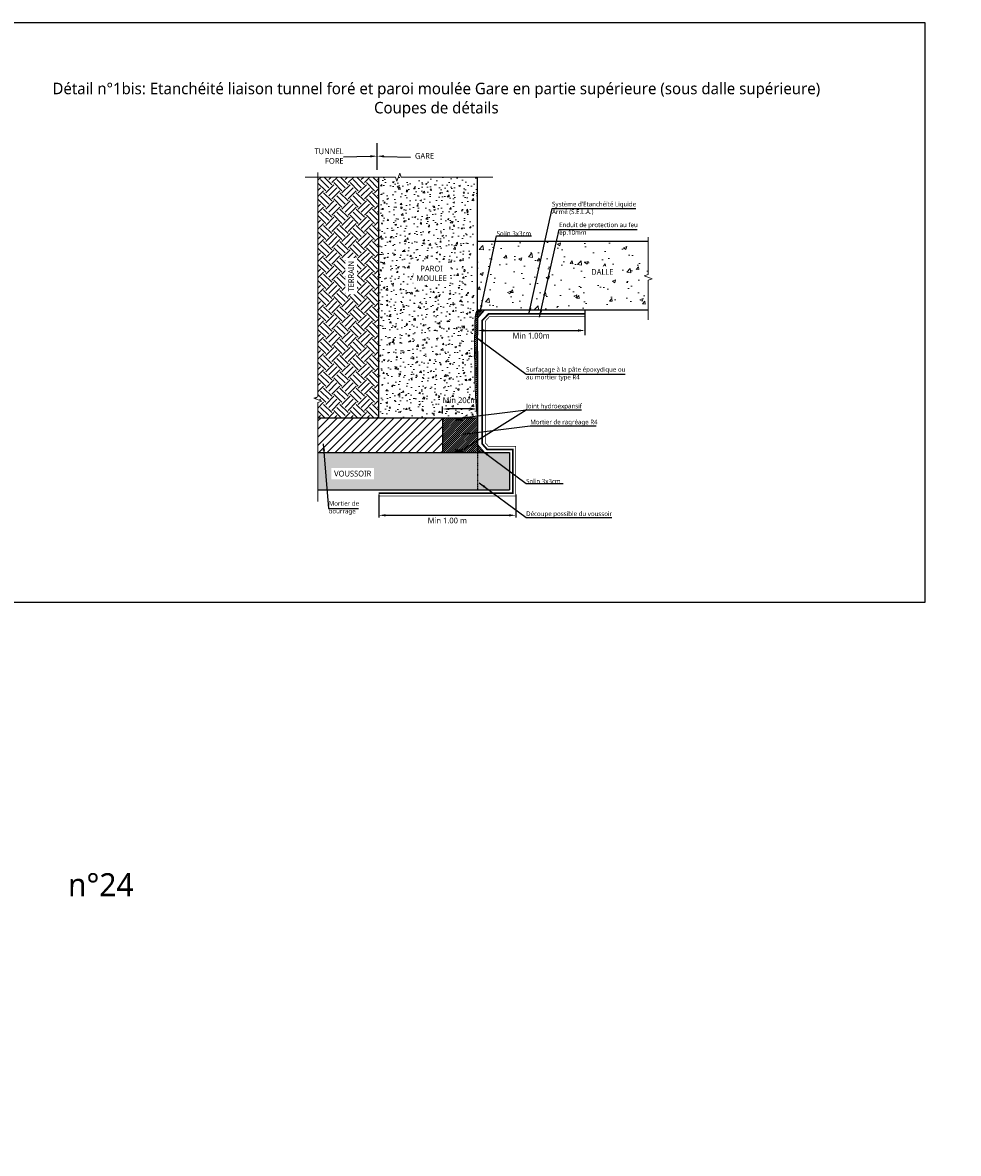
# Model space of a CAD drawing. Header units: millimetres. Extents: x -3314 to 21255525, y -15000 to 1735000.
# Tile 14 of 108: x 13589 to 13996, y 6518 to 7010. Entities that reach past the tile are written whole.
import ezdxf
from ezdxf import colors
from ezdxf.entities.mleader import LeaderData, LeaderLine
from ezdxf.math import Vec2, Vec3

# ---------------------------------------------------------------- set-up
doc = ezdxf.new("R2010")
doc.units = ezdxf.units.MM
doc.linetypes.add('CACHE', pattern=[0.375, 0.25, -0.125])
doc.linetypes.add('CONTINU', pattern=[0])
for name, color, linetype, lineweight in [('Dessin_AXE', 8, 'Continuous', 5), ('Dessin_HACHURES', 253, 'Continuous', 9), ('Matériel_Joint Hydroexpansif', 140, 'CACHE', 0), ('Produit_Enduit de protection au feu', 6, 'Continuous', 0), ('SYSTEME_S.E.L.A', 210, 'CACHE', 0)]:
    doc.layers.add(name, color=color, linetype=linetype, lineweight=lineweight)
for name, color, linetype in [('Dessin_COTATIONS', 7, 'Continuous'), ('Dessin_TEXTES', 7, 'CONTINU'), ('L1', 7, 'Continuous')]:
    doc.layers.add(name, color=color, linetype=linetype)
doc.layers.add('GEN-_-FMULT', color=210, linetype='Continuous', plot=False)
doc.styles.add('Arial', font='segoeui.ttf')
doc.styles.get("Standard").update_dxf_attribs({"font": 'segoeui.ttf'})
doc.styles.add('txt-moyen', font='segoeui.ttf')
doc.dimstyles.new('1000F2', dxfattribs={"dimscale": 10, "dimtxt": 0.25, "dimasz": 0.3, "dimexe": 0.2, "dimexo": 0, "dimgap": 0.1, "dimtad": 1, "dimzin": 0, "dimdsep": 46, "dimtxsty": 'txt-moyen', "dimcen": 0.1, "dimclrd": 256, "dimclre": 256, "dimclrt": 256, "dimazin": 0, "dimtfac": 1, "dimtmove": 2, "dimatfit": 3, "dimfxl": 1, "dimtolj": 1, "dimtzin": 0, "dimlwd": -1, "dimlwe": -1, "dimarcsym": 0})

# ---------------------------------------------------------------- blocks, each defined once
blk = doc.blocks.new('*D99')
at = {"layer": 'Defpoints', "color": 0, "transparency": 16777216}
for p in [(13786.9, 6884.91), (13833.58, 6884.91), (13833.58, 6876.01)]:
    blk.add_point(p, dxfattribs=at)
at = {"layer": 'Dessin_COTATIONS', "linetype": 'CONTINU', "transparency": 16777216}
for p, q in [((13786.9, 6884.91), (13786.9, 6874.01)), ((13833.58, 6884.91), (13833.58, 6874.01)), ((13789.9, 6876.01), (13830.58, 6876.01))]:
    blk.add_line(p, q, dxfattribs=at)
at = {"layer": 'Dessin_COTATIONS', "transparency": 16777216}
for points in [[(13789.9, 6876.51), (13789.9, 6875.51), (13786.9, 6876.01)], [(13830.58, 6875.51), (13830.58, 6876.51), (13833.58, 6876.01)]]:
    blk.add_solid(points, dxfattribs=at)
at = {"layer": 'Dessin_COTATIONS', "transparency": 16777216, "insert": (13810.24, 6873.73), "char_height": 2.5, "attachment_point": 5, "style": 'txt-moyen'}
blk.add_mtext('\\A1;Min 1.00m', dxfattribs=at)
blk = doc.blocks.new('*D100')
at = {"layer": 'Defpoints', "color": 0, "transparency": 16777216}
for p in [(13744.08, 6806.71), (13803.57, 6806.71), (13803.57, 6795.69)]:
    blk.add_point(p, dxfattribs=at)
at = {"layer": 'Dessin_COTATIONS', "transparency": 16777216}
for p, q in [((13744.08, 6804.71), (13744.08, 6794.69)), ((13803.57, 6804.71), (13803.57, 6794.69)), ((13747.08, 6795.69), (13800.57, 6795.69))]:
    blk.add_line(p, q, dxfattribs=at)
for points in [[(13747.08, 6796.19), (13747.08, 6795.19), (13744.08, 6795.69)], [(13800.57, 6795.19), (13800.57, 6796.19), (13803.57, 6795.69)]]:
    blk.add_solid(points, dxfattribs=at)
at = {"layer": 'Dessin_COTATIONS', "transparency": 16777216, "insert": (13773.83, 6793.41), "char_height": 2.5, "attachment_point": 5, "style": 'txt-moyen'}
blk.add_mtext('\\A1;Min 1.00 m', dxfattribs=at)
blk = doc.blocks.new('*D101')
at = {"layer": 'Defpoints', "color": 0, "transparency": 16777216}
for p in [(13771.75, 6841.91), (13771.75, 6837.91), (13786.9, 6837.91)]:
    blk.add_point(p, dxfattribs=at)
at = {"layer": 'Dessin_COTATIONS', "transparency": 16777216}
for p, q in [((13771.75, 6839.91), (13771.75, 6842.91)), ((13783.9, 6841.91), (13774.75, 6841.91)), ((13786.9, 6839.91), (13786.9, 6842.91))]:
    blk.add_line(p, q, dxfattribs=at)
for points in [[(13774.75, 6842.41), (13774.75, 6841.41), (13771.75, 6841.91)], [(13783.9, 6841.41), (13783.9, 6842.41), (13786.9, 6841.91)]]:
    blk.add_solid(points, dxfattribs=at)
at = {"layer": 'Dessin_COTATIONS', "transparency": 16777216, "insert": (13779.33, 6845.69), "char_height": 2.5, "attachment_point": 5, "style": 'txt-moyen'}
blk.add_mtext('\\A1;Min 20cm', dxfattribs=at)

msp = doc.modelspace()

# ---------------------------------------------------------------- hatches: boundary and pattern name
at = {"layer": 'Dessin_HACHURES'}
h = msp.add_hatch(dxfattribs=at)
h.set_pattern_fill('AR-CONC', color=256)
h.set_pattern_definition([(50, (14714.701, 3708.779), (7.172602, -0.627521), [0.75, -8.25]), (355, (14714.701, 3708.779), (-1.387513, 7.521921), [0.6, -6.6]), (100.45144, (14715.2984, 3708.727), (5.785088, 6.8944), [0.637402, -7.011421]), (46.1842, (14714.701, 3710.779), (10.672413, -1.655193), [1.125, -12.375]), (96.63564, (14715.59, 3710.641), (9.34662, 9.741186), [0.956103, -10.517138]), (351.18416, (14714.701, 3710.779), (9.34662, 9.741186), [0.9, -9.9]), (21, (14715.701, 3710.279), (5.969071, -4.026189), [0.75, -8.25]), (326, (14715.701, 3710.279), (2.433153, 7.2515), [0.6, -6.6]), (71.45144, (14716.198, 3709.944), (8.402224, 3.225312), [0.637402, -7.011421]), (37.5, (14714.7007, 3708.7792), (0.1215986, 3.3289385), [0, -6.52, 0, -6.7, 0, -6.625]), (7.5, (14714.7007, 3708.7792), (2.6306954, 3.944117), [0, -3.82, 0, -6.37, 0, -2.525]), (327.5, (14712.4707, 3708.7792), (5.3382244, -0.2255487), [0, -2.5, 0, -7.8, 0, -10.35]), (317.5, (14711.4707, 3708.7792), (5.831862, 1.00105), [0, -3.25, 0, -5.18, 0, -7.35])])
edge = h.paths.add_edge_path()
edge.add_spline(control_points=[(13786.899, 6867.0637), (13786.4607, 6868.2268), (13785.1151, 6871.7981), (13786.271, 6881.8737), (13785.1527, 6894.309), (13785.0582, 6908.3288), (13785.3051, 6918.6702), (13785.9297, 6926.2657), (13785.4006, 6930.3361), (13785.6726, 6932.5939), (13786.5293, 6933.2892), (13786.899, 6933.5892)], knot_values=[0, 0, 0, 0, 3.6951183, 11.34569901, 29.63864646, 41.3699241, 53.29125089, 60.79697493, 63.96103791, 65.78437957, 67.16831997, 67.16831997, 67.16831997, 67.16831997], degree=3, periodic=0)
edge.add_line((13786.899, 6933.5892), (13786.899, 6942.6987))
edge.add_line((13786.899, 6942.6987), (13753.8305, 6942.6987))
edge.add_line((13753.8305, 6942.6987), (13753.2055, 6944.4159))
edge.add_line((13753.2055, 6944.4159), (13751.9555, 6940.9816))
edge.add_line((13751.9555, 6940.9816), (13751.3305, 6942.6987))
edge.add_line((13751.3305, 6942.6987), (13744.0847, 6942.6987))
edge.add_line((13744.0847, 6942.6987), (13744.0833, 6837.9114))
edge.add_line((13744.0833, 6837.9114), (13786.899, 6837.9123))
edge.add_line((13786.899, 6837.9123), (13786.899, 6867.0637))
edge.add_line((13786.899, 6867.0637), (13786.899, 6867.0637))
h.paths.add_polyline_path([(13758.9586, 6896.0867), (13774.9579, 6896.0867), (13774.9579, 6905.4495), (13758.9586, 6905.4495)], flags=24)
at = {"layer": 'Dessin_HACHURES', "linetype": 'CONTINU'}
h = msp.add_hatch(dxfattribs=at)
h.set_pattern_fill('EARTH', color=256, scale=20, angle=45)
h.set_pattern_definition([(45, (14664.1063, 3708.779), (4e-16, 7.071068), [5, -5]), (45, (14662.7805, 3710.105), (4e-16, 7.071068), [5, -5]), (45, (14661.4547, 3711.431), (4e-16, 7.071068), [5, -5]), (135, (14661.4547, 3712.315), (-7.071068, 9e-16), [5, -5]), (135, (14662.7805, 3713.6406), (-7.071068, 9e-16), [5, -5]), (135, (14664.1063, 3714.9664), (-7.071068, 9e-16), [5, -5])])
h.paths.add_polyline_path([(13717.6365, 6847.1897), (13715.9193, 6846.5647), (13719.3537, 6845.3147), (13717.6365, 6844.6897), (13717.6365, 6837.9109), (13744.0839, 6837.912), (13744.0839, 6862.9637), (13744.0833, 6862.9637), (13744.0847, 6942.6987), (13717.6365, 6942.6987)])
h.paths.add_polyline_path([(13734.6647, 6891.4127), (13734.6647, 6907.9918), (13729.513, 6907.9918), (13729.513, 6891.4127)], flags=24)
at = {"layer": 'Dessin_HACHURES'}
h = msp.add_hatch(dxfattribs=at)
h.set_pattern_fill('ANSI31', color=256, scale=5)
h.set_pattern_definition([(45, (14599.71304, 3685.2469), (-0.44194174, 0.44194174), [])])
edge = h.paths.add_edge_path()
edge.add_spline(control_points=[(13786.899, 6884.9085), (13785.8333, 6883.238), (13785.8483, 6878.1896), (13785.5778, 6871.8474), (13785.7233, 6861.4781), (13786.899, 6837.9123)], knot_values=[0, 0, 0, 0, 7.45564004, 15.10622075, 18.80133905, 18.80133905, 18.80133905, 18.80133905], degree=3, periodic=0)
edge.add_line((13786.899, 6837.9123), (13786.899, 6884.9085))
at = {"layer": 'Dessin_HACHURES', "linetype": 'CONTINU'}
h = msp.add_hatch(dxfattribs=at)
h.set_pattern_fill('ANSI31', color=256, scale=5, angle=90)
h.set_pattern_definition([(135, (14599.71304, 3685.2469), (-0.44194174, -0.44194174), [])])
h.paths.add_polyline_path([(13786.899, 6884.9085), (13789.9876, 6884.9085), (13786.899, 6881.4063)])
at = {"layer": 'Dessin_HACHURES', "linetype": 'ByBlock'}
h = msp.add_hatch(dxfattribs=at)
h.set_pattern_fill('ANSI31', color=256, scale=20)
h.set_pattern_definition([(45, (13636.5343, 6207.5861), (-1.767767, 1.767767), [])])
h.paths.add_polyline_path([(13771.7709, 6837.912), (13771.6839, 6837.912), (13717.6365, 6837.9109), (13717.6365, 6822.9637), (13771.7532, 6822.9637)])
at = {"layer": 'Dessin_HACHURES', "linetype": 'CONTINU'}
h = msp.add_hatch(dxfattribs=at)
h.set_pattern_fill('ANSI31', color=256, scale=0.2)
h.set_pattern_definition([(45, (18571.75324, 6316.9589), (-0.44901281, 0.44901281), [])])
h.paths.add_polyline_path([(13786.899, 6837.9123), (13771.7532, 6837.912), (13771.7532, 6837.9123), (13771.7532, 6822.9637), (13786.899, 6822.9637)])
h = msp.add_hatch(dxfattribs=at)
h.set_pattern_fill('ANSI31', color=256, scale=5)
h.set_pattern_definition([(45, (14663.3727, 3708.77924), (-0.44194174, 0.44194174), [])])
h.paths.add_polyline_path([(13786.899, 6826.4659), (13786.899, 6822.9637), (13789.9876, 6822.9637)])
at = {"layer": 'Dessin_HACHURES'}
h = msp.add_hatch(color=256, dxfattribs=at)
h.dxf.hatch_style = 1
h.paths.add_polyline_path([(13717.6365, 6822.9637), (13787.6326, 6822.9637), (13787.6326, 6806.7059), (13717.6365, 6806.7059)])
h.paths.add_polyline_path([(13725.281, 6811.2072), (13740.1667, 6811.2072), (13740.1667, 6816.359), (13725.281, 6816.359)], flags=24)
at = {"layer": 'Dessin_HACHURES', "linetype": 'CONTINU'}
h = msp.add_hatch(color=256, dxfattribs=at)
h.dxf.hatch_style = 1
h.paths.add_polyline_path([(13800.8898, 6822.9637), (13787.6326, 6822.9637), (13787.6326, 6806.7059), (13800.8898, 6806.7059)])
at = {"layer": 'Matériel_Joint Hydroexpansif'}
for points in [[(13780.2934, 6836.7859), (13780.2934, 6837.9121), (13777.5932, 6837.9121), (13777.5932, 6836.7859)], [(13780.2934, 6822.9637), (13780.2934, 6824.0899), (13777.5932, 6824.0899), (13777.5932, 6822.9637)]]:
    msp.add_hatch(color=256, dxfattribs=at).paths.add_polyline_path(points)

# ---------------------------------------------------------------- linework, layer by layer
at = {"layer": 'Dessin_AXE', "flags": 128}
for points in [[(13793.5352, 6942.6987), (13753.8305, 6942.6987), (13753.2055, 6944.4159), (13751.9555, 6940.9816), (13751.3305, 6942.6987), (13712.1033, 6942.6987)], [(13717.6365, 6944.705), (13717.6365, 6847.1897), (13715.9193, 6846.5647), (13719.3537, 6845.3147), (13717.6365, 6844.6897), (13717.6365, 6801.7059)]]:
    msp.add_lwpolyline(points, dxfattribs=at)
at = {"layer": 'Dessin_AXE', "linetype": 'CONTINU', "flags": 128}
msp.add_lwpolyline([(13861.074, 6923.1921), (13861.074, 6900.386), (13859.3569, 6899.761), (13862.7912, 6898.511), (13861.074, 6897.886), (13861.074, 6880.6995)], dxfattribs=at)
at = {"layer": 'Dessin_TEXTES', "linetype": 'ByBlock'}
msp.add_line((13743.3471, 6945.7844), (13743.3471, 6957.4829), dxfattribs=at)
msp.add_line((13743.3471, 6945.7844), (13743.3471, 6957.4829), dxfattribs=at)
at = {"layer": 'L1', "linetype": 'CONTINU'}
msp.add_line((13786.899, 6837.9123), (13786.899, 6942.6987), dxfattribs=at)
at = {"layer": 'L1', "linetype": 'Continuous'}
msp.add_line((13786.899, 6867.0637), (13786.899, 6822.9637), dxfattribs=at)
at = {"layer": 'L1'}
msp.add_line((13771.7532, 6837.9123), (13771.7532, 6822.9637), dxfattribs=at)
at = {"layer": 'L1', "linetype": 'CACHE', "ltscale": 0.2}
msp.add_line((13786.899, 6822.9637), (13786.899, 6806.7059), dxfattribs=at)
at = {"layer": 'L1', "flags": 128}
for points in [[(13744.0833, 6837.9114), (13744.0847, 6942.6987)], [(13786.899, 6837.9123), (13717.6365, 6837.9109)], [(13717.6365, 6822.9637), (13800.8898, 6822.9637), (13800.8898, 6806.7059)], [(13800.8898, 6822.9637), (13800.8898, 6806.7059)], [(13717.6365, 6806.7059), (13800.8898, 6806.7059)]]:
    msp.add_lwpolyline(points, dxfattribs=at)
at = {"layer": 'L1', "lineweight": 9, "flags": 128}
msp.add_lwpolyline([(13786.899, 6881.4063), (13789.9876, 6884.9085)], dxfattribs=at)
at = {"layer": 'L1', "lineweight": 0, "flags": 128}
msp.add_lwpolyline([(13786.899, 6826.4659), (13789.9876, 6822.9637)], dxfattribs=at)
at = {"layer": 'L1', "lineweight": 5}
msp.add_open_spline([(13786.899, 6837.9123), (13785.8607, 6848.0268), (13785.5778, 6871.8474), (13785.8483, 6878.1896), (13785.8333, 6883.238), (13786.899, 6884.9085)], degree=3, knots=[0, 0, 0, 0, 3.6951183, 11.34569901, 18.80133905, 18.80133905, 18.80133905, 18.80133905], dxfattribs=at)
at = {"layer": 'Matériel_Joint Hydroexpansif', "linetype": 'CONTINU', "flags": 128}
for points in [[(13777.5932, 6836.7859), (13777.5932, 6837.9121), (13780.2934, 6837.9121), (13780.2934, 6836.7859)], [(13777.5932, 6822.9637), (13777.5932, 6824.0899), (13780.2934, 6824.0899), (13780.2934, 6822.9637)]]:
    msp.add_lwpolyline(points, dxfattribs=at)
at = {"layer": 'Produit_Enduit de protection au feu', "linetype": 'ByBlock', "ltscale": 0.2, "flags": 128}
msp.add_lwpolyline([(13744.0839, 6804.0259, 0.3, 0.3, 0), (13803.5698, 6804.0259, 0.3, 0.3, 0), (13803.5698, 6825.6437, 0.3, 0.3, 0), (13791.7003, 6825.6437, 0.3, 0.3, 0), (13790.316, 6827.2133, 0.3, 0.3, 0), (13790.316, 6880.0106, 0.3, 0.3, 0), (13792.1214, 6882.0146, 0.3, 0.3, 0), (13833.5821, 6882.0146, 0.3, 0.3, 0), (13833.5821, 6882.0146, 0, 0, 0)], format="xyseb", dxfattribs=at)
at = {"layer": 'SYSTEME_S.E.L.A', "linetype": 'ByBlock', "ltscale": 5, "const_width": 0.75, "flags": 128}
msp.add_lwpolyline([(13744.0839, 6805.3259), (13802.2698, 6805.3259), (13802.2698, 6824.3437), (13791.1134, 6824.3437), (13789.016, 6826.7219), (13789.016, 6880.3634), (13791.716, 6883.2015), (13833.5821, 6883.2015)], dxfattribs=at)

# ---------------------------------------------------------------- texts
at = {"layer": 'Dessin_TEXTES', "style": 'Arial'}
msp.add_text('n°24', height=10, dxfattribs=at).set_placement((13609.08, 6630.17))
at = {"layer": 'Dessin_TEXTES'}
for s, insert, char_height, width, attachment_point, style in [('TUNNEL\\PFORE', (13728.7906, 6951.8006), 2.5, 101.5, 6, 'Arial'), ('GARE', (13763.9238, 6953.158), 2.5, 101.5, 2, 'Arial'), ('Joint hydroexpansif', (13808.0583, 6841.5291), 2, 73.895712, 7, 'txt-moyen'), ('Mortier de ragréage R4', (13809.8682, 6834.5758), 2, 73.895712, 7, 'txt-moyen'), ('\\pxsm1.5;Solin 3x3cm', (13808.0583, 6809.4784), 2, 73.895712, 7, 'txt-moyen'), ('Mortier de \\Pbourrage', (13722.3004, 6798.8547), 2, 73.895712, 4, 'txt-moyen'), ('Découpe possible du voussoir', (13808.0583, 6794.7056), 2, 73.895712, 7, 'txt-moyen')]:
    msp.add_mtext(s, dxfattribs=dict(at, insert=insert, char_height=char_height, width=width, attachment_point=attachment_point, style=style))
at = {"layer": 'Dessin_TEXTES', "insert": (13819.3251, 6929.0608), "char_height": 2, "width": 50.213234, "attachment_point": 4, "style": 'txt-moyen', "bg_fill": 3, "box_fill_scale": 1.5, "bg_fill_color": 9, "bg_fill_true_color": 13158600, "bg_fill_transparency": 11751612}
msp.add_mtext("Système d'Etanchéité Liquide\\PArmé (S.E.L.A.)", dxfattribs=at)
at = {"layer": 'Dessin_TEXTES', "linetype": 'CONTINU', "insert": (13795.2544, 6917.1028), "char_height": 2, "attachment_point": 7, "style": 'txt-moyen'}
msp.add_mtext('\\pxsm1.5;Solin 3x3cm', dxfattribs=at)
at = {"layer": 'Dessin_TEXTES', "linetype": 'CONTINU', "insert": (13808.0583, 6857.0848), "char_height": 2, "width": 97.825496, "attachment_point": 4, "style": 'txt-moyen'}
msp.add_mtext('Surfaçage à la pâte époxydique ou \\Pau mortier type R4', dxfattribs=at)
at = {"layer": 'GEN-_-FMULT', "insert": (13769.0567, 6983.6905), "char_height": 5, "width": 406, "attachment_point": 2, "style": 'Arial'}
msp.add_mtext('Détail n°1bis: Etanchéité liaison tunnel foré et paroi moulée Gare en partie supérieure (sous dalle supérieure)\\PCoupes de détails', dxfattribs=at)

# ---------------------------------------------------------------- dimensions: what is measured, and where the dimension line sits
at = {"layer": 'Dessin_COTATIONS', "linetype": 'CONTINU'}
dim = msp.add_linear_dim(base=(13833.5821, 6876.0071), p1=(13786.899, 6884.9085), p2=(13833.5821, 6884.9085), text='Min 1.00m', dimstyle='1000F2', override={"dimtad": 2, "dimtxsty": 'txt-moyen', "dimtfill": 0, "dimtfillclr": 0}, dxfattribs=at)
dim.commit()
dim.dimension.update_dxf_attribs({"geometry": '*D99', "text_midpoint": (13810.2406, 6873.7308)})
at = {"layer": 'Dessin_COTATIONS'}
for base, p1, p2, text, override, picture, middle in [((13771.7532, 6841.912), (13786.899, 6837.9123), (13771.7532, 6837.912), 'Min 20cm', {"dimexe": 0.1, "dimexo": 0.2, "dimtad": 2}, '*D101', (13779.3261, 6845.6882)), ((13803.5698, 6795.6862), (13744.0839, 6806.7059), (13803.5698, 6806.7059), 'Min 1.00 m', {"dimexe": 0.1, "dimexo": 0.2, "dimtad": 2, "dimtxsty": 'txt-moyen', "dimtfill": 0, "dimtfillclr": 0}, '*D100', (13773.8269, 6793.4099))]:
    dim = msp.add_linear_dim(base=base, p1=p1, p2=p2, text=text, dimstyle='1000F2', override=override, dxfattribs=at)
    dim.commit()
    dim.dimension.update_dxf_attribs({"geometry": picture, "text_midpoint": middle})

# ---------------------------------------------------------------- leaders
at = {"layer": 'Dessin_TEXTES'}
for points in [[(13788.0457, 6884.0905), (13795.2544, 6917.1028), (13810.4285, 6917.1028)], [(13786.499, 6872.9715), (13808.0583, 6857.0848), (13851.1162, 6857.0848)], [(13778.9433, 6837.9121), (13808.0583, 6841.5291), (13832.1671, 6841.5291)], [(13780.2934, 6824.0899), (13808.0583, 6841.5291), (13832.1671, 6841.5291)], [(13780.7532, 6830.9589), (13809.8682, 6834.5758), (13838.4771, 6834.5758)], [(13788.9401, 6823.7263), (13808.0583, 6809.4784), (13824.1478, 6809.4784)], [(13787.6326, 6809.8059), (13808.0583, 6794.7056), (13845.3357, 6794.7056)]]:
    msp.add_leader(points, dimstyle='1000F2', override={"dimgap": 0.1, "dimtad": 0}, dxfattribs=at)
at = {"layer": 'Dessin_TEXTES', "linetype": 'CONTINU', "lineweight": 9}
ml = msp.add_multileader_mtext('Standard', dxfattribs=at)
ml.set_content('', color=256, style='txt-moyen')
ml.set_leader_properties(linetype='ByLayer', lineweight=-1)
ml.build(insert=Vec2(0, 0))
ml.multileader.update_dxf_attribs({"text_left_attachment_type": 6, "text_right_attachment_type": 6, "dogleg_length": 0, "arrow_head_size": 3})
ctx = ml.context
ctx.base_point, ctx.char_height, ctx.arrow_head_size, ctx.landing_gap_size, ctx.plane_origin = Vec3(13728.7906, 6951.8006), 2.5, 3, 0, Vec3(13689.3743, 6955.291)
ctx.left_attachment, ctx.right_attachment, ctx.text_align_type = 6, 6, 2
notes = []
notes.append((ctx, [(0, (1, 1, 0), (13728.7906, 6951.3006), (-1, 0), 0, [(0, [(13743.3471, 6951.8006)], 0, [])])]))
ctx.mtext.insert, ctx.mtext.alignment, ctx.mtext.flow_direction = Vec3(13728.7906, 6954.3006), 3, 5
ml = msp.add_multileader_mtext('Standard', dxfattribs=at)
ml.set_content('', color=256, style='txt-moyen')
ml.set_leader_properties(linetype='ByLayer', lineweight=-1)
ml.build(insert=Vec2(0, 0))
ml.multileader.update_dxf_attribs({"text_left_attachment_type": 6, "text_right_attachment_type": 6, "dogleg_length": 0, "arrow_head_size": 3})
ctx = ml.context
ctx.base_point, ctx.char_height, ctx.arrow_head_size, ctx.landing_gap_size, ctx.plane_origin = Vec3(13757.9036, 6951.8006), 2.5, 3, 0, Vec3(13797.3199, 6955.291)
ctx.left_attachment, ctx.right_attachment = 6, 6
notes.append((ctx, [(0, (1, 1, 0), (13757.9036, 6951.3006), (1, 0), 0, [(0, [(13743.3471, 6951.8006)], 0, [])])]))
ctx.mtext.insert, ctx.mtext.text_direction, ctx.mtext.flow_direction, ctx.mtext.extrusion = Vec3(13757.9036, 6954.3006), Vec3(-1, 0), 5, Vec3(0, 0, -1)
at = {"layer": 'Dessin_TEXTES'}
ml = msp.add_multileader_mtext('Standard', dxfattribs=at)
ml.set_content("2 x 3 Traversées d'étanchéité des tubes d'injection des gaines réinjectables (gaines entre mortier de bourrage et mortier sans retrait)", color=256)
ml.set_leader_properties()
ml.build(insert=Vec2(0, 0))
ml.multileader.update_dxf_attribs({"dogleg_length": 5, "arrow_head_size": 2.5, "scale": 100})
ctx = ml.context
ctx.base_point, ctx.scale, ctx.char_height, ctx.arrow_head_size, ctx.landing_gap_size, ctx.plane_origin = Vec3(12209.5445, 6520.4915), 100, 2.5, 2.5, 1.25, Vec3(12255.355, 6578.7565)
notes.append((ctx, [(0, (1, 1, 0), (12188.63, 6520.124), (1, 0), 20.9145, [(0, [(12141.1086, 6603.7589)], 0, [])])]))
ctx.mtext.insert, ctx.mtext.width, ctx.mtext.flow_direction = Vec3(12210.7945, 6521.7415), 54, 5
for ctx, leaders in notes:
    for number, flags, end, landing, length, lines in leaders:
        leader = LeaderData()
        leader.index, (leader.has_last_leader_line, leader.has_dogleg_vector, leader.attachment_direction) = number, flags
        leader.last_leader_point, leader.dogleg_vector, leader.dogleg_length = Vec3(end), Vec3(landing), length
        for number, points, colour, breaks in lines:
            line = LeaderLine()
            line.index, line.vertices, line.color, line.breaks = number, Vec3.list(points), colors.encode_raw_color(colour), breaks
            leader.lines.append(line)
        ctx.leaders.append(leader)

# ---------------------------------------------------------------- next in the draw order: texts
at = {"layer": 'Dessin_TEXTES', "insert": (13732.0496, 6899.6), "char_height": 2.5, "attachment_point": 5, "rotation": 90, "style": 'txt-moyen', "bg_fill": 3, "box_fill_scale": 1.5, "bg_fill_color": 9, "bg_fill_true_color": 13158600, "bg_fill_transparency": 0}
msp.add_mtext('TERRAIN', dxfattribs=at)
at = {"layer": 'Dessin_TEXTES', "char_height": 2.5, "attachment_point": 5, "style": 'txt-moyen', "bg_fill": 3, "box_fill_scale": 1.5, "bg_fill_color": 9, "bg_fill_true_color": 13158600}
for s, insert, bg_fill_transparency in [('PAROI\\PMOULEE', (13766.994, 6900.8082), 0), ('VOUSSOIR', (13732.7315, 6813.8019), 5482092)]:
    msp.add_mtext(s, dxfattribs=dict(at, insert=insert, bg_fill_transparency=bg_fill_transparency))

# ---------------------------------------------------------------- next in the draw order: leaders
at = {"layer": 'Dessin_TEXTES'}
msp.add_leader([(13809.258, 6883.0578), (13819.3251, 6929.0608), (13855.7092, 6929.0608)], dimstyle='1000F2', override={"dimgap": 0.1, "dimtad": 0}, dxfattribs=at)

# ---------------------------------------------------------------- next in the draw order: texts
at = {"layer": 'Dessin_TEXTES', "insert": (13822.4126, 6919.9191), "char_height": 2, "width": 50.213234, "attachment_point": 4, "style": 'txt-moyen', "bg_fill": 3, "box_fill_scale": 1.5, "bg_fill_color": 9, "bg_fill_true_color": 13158600, "bg_fill_transparency": 11751612}
msp.add_mtext('Enduit de protection au feu\\Pép.10mm', dxfattribs=at)

# ---------------------------------------------------------------- next in the draw order: leaders
at = {"layer": 'Dessin_TEXTES'}
msp.add_leader([(13719.982, 6826.7758), (13722.3004, 6798.668), (13735.3098, 6798.668)], dimstyle='1000F2', override={"dimgap": 0.1, "dimtad": 0}, dxfattribs=at)

# ---------------------------------------------------------------- next in the draw order: hatches: boundary and pattern name
at = {"layer": 'Dessin_HACHURES'}
h = msp.add_hatch(dxfattribs=at)
h.set_pattern_fill('AR-CONC', color=256, scale=2)
h.set_pattern_definition([(50, (14995.862, 9674.249), (14.345204, -1.255043), [1.5, -16.5]), (355, (14995.862, 9674.249), (-2.77503, 15.04384), [1.2, -13.2]), (100.45144, (14997.058, 9674.145), (11.57018, 13.7888), [1.274804, -14.02284]), (46.1842, (14995.862, 9678.25), (21.34483, -3.31039), [2.25, -24.75]), (96.6356, (14997.64, 9677.973), (18.69324, 19.48237), [1.9122, -21.03428]), (351.1842, (14995.862, 9678.25), (18.69324, 19.48237), [1.8, -19.8]), (21, (14997.862, 9677.249), (11.93814, -8.05238), [1.5, -16.5]), (326, (14997.862, 9677.249), (4.86631, 14.503), [1.2, -13.2]), (71.45144, (14998.857, 9676.578), (16.80445, 6.45062), [1.274804, -14.02284]), (37.5, (14995.862, 9674.249), (0.243197, 6.657877), [0, -13.04, 0, -13.4, 0, -13.25]), (7.5, (14995.862, 9674.249), (5.26139, 7.888234), [0, -7.64, 0, -12.74, 0, -5.05]), (327.5, (14991.402, 9674.249), (10.676449, -0.451097), [0, -5, 0, -15.6, 0, -20.7]), (317.5, (14989.402, 9674.249), (11.663723, 2.0021), [0, -6.5, 0, -10.36, 0, -14.7])])
h.paths.add_polyline_path([(13860.9869, 6914.8818), (13786.8119, 6914.8818), (13786.8119, 6884.9085), (13860.9869, 6884.9085), (13860.9869, 6897.886), (13862.7041, 6898.511), (13859.2697, 6899.761), (13860.9869, 6900.386)])
h.paths.add_polyline_path([(13816.4035, 6898.7338), (13831.1825, 6898.7338), (13831.1825, 6904.9159), (13816.4035, 6904.9159)], flags=24)

# ---------------------------------------------------------------- next in the draw order: linework, layer by layer
at = {"layer": 'L1', "linetype": 'CONTINU'}
msp.add_lwpolyline([(13861.074, 6884.9085), (13786.899, 6884.9085), (13786.899, 6914.8818), (13861.074, 6914.8818)], dxfattribs=at)

# ---------------------------------------------------------------- next in the draw order: leaders
at = {"layer": 'Dessin_TEXTES'}
msp.add_leader([(13813.9239, 6881.8559), (13822.4126, 6919.9191), (13856.3057, 6919.9191)], dimstyle='1000F2', override={"dimgap": 0.1, "dimtad": 0}, dxfattribs=at)

# ---------------------------------------------------------------- next in the draw order: texts
at = {"layer": 'Dessin_TEXTES', "insert": (13841.1515, 6901.4597), "char_height": 2.5, "attachment_point": 5, "style": 'txt-moyen', "bg_fill": 3, "box_fill_scale": 1.5, "bg_fill_color": 9, "bg_fill_true_color": 13158600, "bg_fill_transparency": 5482092}
msp.add_mtext('DALLE', dxfattribs=at)

# ---------------------------------------------------------------- next in the draw order: linework, layer by layer
at = {"layer": 'Defpoints', "linetype": 'Continuous'}
msp.add_lwpolyline([(13581.2504, 7009.8171), (13981.2504, 7009.8171), (13981.2504, 6757.8171), (13581.2504, 6757.8171)], close=True, dxfattribs=at)

doc.saveas('drawing.dxf')
